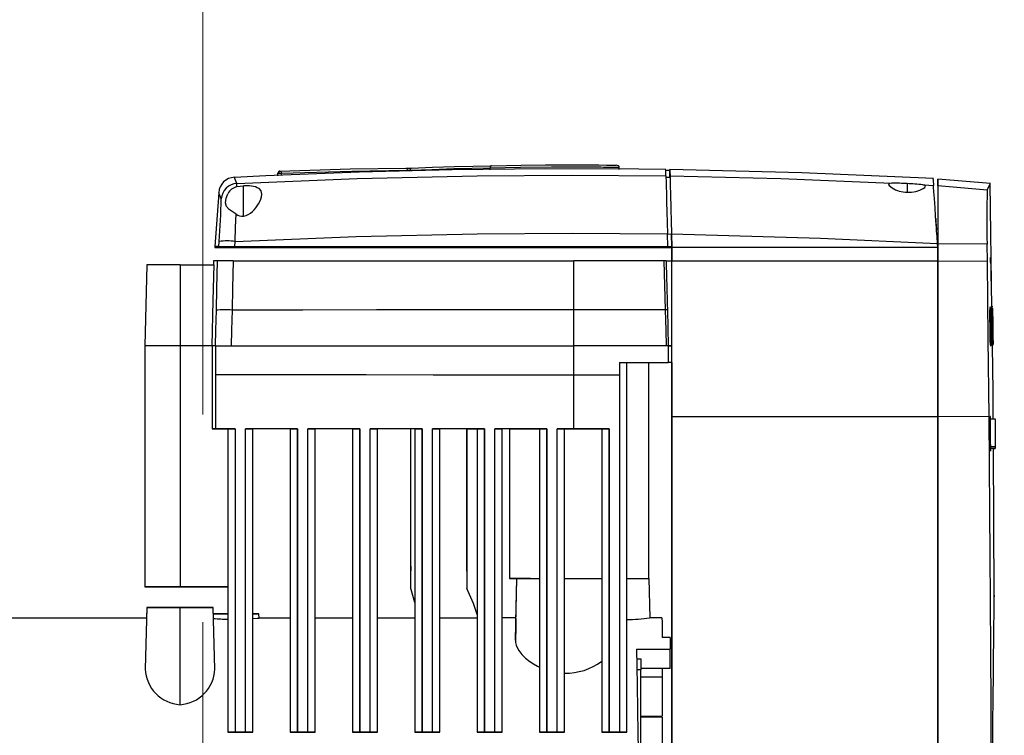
# Model space of a CAD drawing. Header units: millimetres. Extents: x -26820 to -12632, y -5851 to 1958.
# Tile 77 of 95: x -13468 to -13445, y -317 to -300. Entities that reach past the tile are written whole.
import ezdxf

# ---------------------------------------------------------------- set-up
doc = ezdxf.new("R2010")
doc.units = ezdxf.units.MM
doc.linetypes.add('DASH', pattern=[15, 10, -5])
doc.layers.add('A-INW-SC', color=30, linetype='Continuous', lineweight=13)
doc.layers.add('CS_WIDOK', color=30, linetype='Continuous')
doc.styles.add('wymiar', font='romans.shx', dxfattribs={"width": 0.6})
doc.dimstyles.new('Copy of WYM_75', dxfattribs={"dimtxt": 10, "dimasz": 8, "dimexe": 7.5, "dimexo": 7.5, "dimgap": 3, "dimtad": 1, "dimdec": 1, "dimdsep": 46, "dimtxsty": 'wymiar', "dimblk1": 'ARCHTICK', "dimblk2": 'ARCHTICK', "dimsah": 1, "dimcen": 12, "dimdle": 5, "dimclre": 5, "dimclrt": 12, "dimadec": 0, "dimazin": 0, "dimtfac": 1, "dimtdec": 1, "dimtmove": 0, "dimatfit": 3, "dimldrblk": 'ARCHTICK', "dimfxl": 1, "dimarcsym": 0})

# ---------------------------------------------------------------- blocks, each defined once
blk = doc.blocks.new('_ArchTick')
at = {"color": 0, "linetype": 'ByBlock', "const_width": 0.15}
blk.add_lwpolyline([(-0.5, -0.5), (0.5, 0.5)], dxfattribs=at)
blk = doc.blocks.new('*D58')
at = {"layer": 'CS_WIDOK', "color": 0, "lineweight": -2, "transparency": 16777216}
blk.add_line((-13424.756, -428.212), (-13424.756, -244.661), dxfattribs=at)
at = {"layer": 'CS_WIDOK', "color": 7, "lineweight": -2, "transparency": 16777216}
for p, q in [((-13463.81, -248.661), (-13420.756, -248.661)), ((-13463.795, -424.212), (-13420.756, -424.212))]:
    blk.add_line(p, q, dxfattribs=at)
at = {"layer": 'CS_WIDOK', "color": 0, "lineweight": -2, "transparency": 16777216, "xscale": 6, "yscale": 6, "zscale": 6}
for p, rotation in [((-13424.756, -248.661), 90), ((-13424.756, -424.212), 270)]:
    blk.add_blockref('_ArchTick', p, dxfattribs=dict(at, rotation=rotation))
at = {"layer": 'CS_WIDOK', "color": 7, "transparency": 16777216, "insert": (-13432.256, -336.437), "char_height": 11, "attachment_point": 5, "rotation": 90, "style": 'wymiar'}
blk.add_mtext('176', dxfattribs=at)

msp = doc.modelspace()

# ---------------------------------------------------------------- linework, layer by layer
at = {"color": 7, "linetype": 'Continuous', "lineweight": 25}
for p, q in [((-13456.883, -303.771), (-13456.883, -303.722)), ((-13454.892, -303.651), (-13454.47, -303.652)), ((-13453.862, -303.659), (-13453.85, -303.66)), ((-13453.786, -303.711), (-13453.781, -303.713)), ((-13453.779, -303.763), (-13453.779, -303.701)), ((-13452.56, -303.791), (-13452.66, -303.79)), ((-13461.995, -303.903), (-13461.995, -303.851)), ((-13461.995, -303.917), (-13461.995, -303.864)), ((-13461.91, -303.899), (-13461.91, -303.851)), ((-13452.655, -303.947), (-13452.555, -303.949)), ((-13452.557, -303.956), (-13452.558, -303.921)), ((-13444.847, -304.104), (-13446.112, -303.994)), ((-13462.979, -304.18), (-13462.979, -304.1)), ((-13462.821, -304.161), (-13462.979, -304.18)), ((-13462.821, -304.885), (-13462.821, -304.161)), ((-13446.851, -304.103), (-13446.851, -304.311)), ((-13446.544, -304.261), (-13446.463, -304.223)), ((-13446.463, -304.223), (-13446.421, -304.193)), ((-13446.421, -304.193), (-13446.404, -304.163)), ((-13444.92, -304.26), (-13446.111, -304.156)), ((-13444.808, -307.099), (-13444.848, -304.104)), ((-13463.419, -304.321), (-13463.51, -305.614)), ((-13462.381, -304.362), (-13462.38, -304.359)), ((-13446.852, -304.311), (-13446.745, -304.308)), ((-13463.255, -304.568), (-13463.255, -304.562)), ((-13452.612, -305.613), (-13452.62, -305.312)), ((-13452.62, -305.315), (-13452.52, -305.316)), ((-13452.52, -305.314), (-13452.511, -305.638)), ((-13452.512, -305.613), (-13452.52, -305.316)), ((-13463.512, -305.614), (-13463.512, -305.639)), ((-13463.42, -305.638), (-13463.42, -305.613)), ((-13463.418, -305.613), (-13463.41, -305.495)), ((-13463.034, -305.638), (-13463.034, -305.613)), ((-13463.032, -305.613), (-13463.024, -305.495)), ((-13452.513, -305.64), (-13452.613, -305.64)), ((-13452.613, -305.64), (-13452.613, -305.64)), ((-13452.611, -305.638), (-13452.612, -305.613)), ((-13452.612, -305.613), (-13452.511, -305.613)), ((-13452.611, -305.638), (-13452.611, -305.638)), ((-13452.611, -305.638), (-13452.511, -305.638)), ((-13452.513, -305.64), (-13452.513, -305.972)), ((-13452.511, -305.638), (-13452.511, -305.613)), ((-13452.511, -305.638), (-13452.511, -305.638)), ((-13452.511, -305.638), (-13452.511, -305.638)), ((-13452.511, -305.638), (-13452.511, -305.638)), ((-13452.511, -305.97), (-13452.511, -305.638)), ((-13446.185, -305.638), (-13452.511, -305.638)), ((-13446.111, -305.638), (-13446.185, -305.638)), ((-13446.111, -305.638), (-13446.185, -305.638)), ((-13446.111, -305.638), (-13446.117, -305.548)), ((-13446.113, -305.556), (-13446.113, -305.61)), ((-13446.111, -305.554), (-13446.111, -305.638)), ((-13444.925, -305.561), (-13446.111, -305.554)), ((-13446.111, -305.97), (-13446.111, -305.638)), ((-13446.111, -305.638), (-13446.111, -305.97)), ((-13444.919, -305.977), (-13444.925, -305.561)), ((-13444.83, -305.839), (-13444.847, -305.839)), ((-13465.149, -306.059), (-13465.2, -308.009)), ((-13465.148, -306.059), (-13465.199, -308.009)), ((-13464.349, -306.058), (-13464.349, -308.008)), ((-13464.349, -306.058), (-13463.529, -306.059)), ((-13463.546, -305.959), (-13463.548, -306.059)), ((-13452.702, -305.958), (-13452.671, -307.145)), ((-13446.111, -305.97), (-13452.511, -305.97)), ((-13444.919, -305.977), (-13446.111, -305.97)), ((-13444.836, -306.244), (-13444.834, -306.451)), ((-13444.847, -307.078), (-13444.861, -307.078)), ((-13444.856, -307.177), (-13444.853, -307.103)), ((-13444.853, -307.103), (-13444.85, -307.082)), ((-13444.85, -307.082), (-13444.847, -307.082)), ((-13444.847, -307.095), (-13444.833, -307.095)), ((-13444.845, -307.081), (-13444.839, -307.104)), ((-13444.839, -307.104), (-13444.837, -307.118)), ((-13444.833, -307.095), (-13444.823, -307.975)), ((-13444.796, -307.069), (-13444.822, -307.069)), ((-13444.815, -307.097), (-13444.808, -307.61)), ((-13444.81, -307.098), (-13444.804, -307.584)), ((-13444.789, -307.073), (-13444.809, -307.073)), ((-13444.807, -307.098), (-13444.801, -307.595)), ((-13444.803, -307.098), (-13444.797, -307.609)), ((-13444.801, -307.099), (-13444.794, -307.669)), ((-13444.79, -307.549), (-13444.799, -307.099)), ((-13444.798, -307.078), (-13444.797, -307.075)), ((-13444.795, -307.099), (-13444.79, -307.549)), ((-13444.793, -307.099), (-13444.783, -307.979)), ((-13444.791, -307.099), (-13444.791, -307.125)), ((-13454.873, -308.008), (-13454.873, -307.145)), ((-13452.621, -307.145), (-13452.598, -308.008)), ((-13444.85, -307.327), (-13444.836, -307.327)), ((-13444.845, -307.292), (-13444.848, -307.332)), ((-13444.843, -307.29), (-13444.845, -307.292)), ((-13444.836, -307.327), (-13444.842, -307.289)), ((-13444.817, -307.975), (-13444.825, -307.277)), ((-13444.823, -307.277), (-13444.821, -307.294)), ((-13444.82, -307.323), (-13444.82, -307.355)), ((-13444.787, -307.398), (-13444.791, -307.136)), ((-13444.789, -307.299), (-13444.789, -307.312)), ((-13444.855, -307.527), (-13444.857, -307.368)), ((-13444.852, -307.54), (-13444.839, -307.54)), ((-13444.839, -307.54), (-13444.836, -307.785)), ((-13444.832, -307.54), (-13444.828, -307.949)), ((-13444.819, -307.547), (-13444.82, -307.548)), ((-13444.818, -307.526), (-13444.819, -307.547)), ((-13444.813, -307.581), (-13444.814, -307.596)), ((-13444.813, -307.543), (-13444.813, -307.581)), ((-13444.804, -307.584), (-13444.803, -307.691)), ((-13444.8, -307.674), (-13444.801, -307.595)), ((-13444.794, -307.533), (-13444.793, -307.669)), ((-13444.784, -307.666), (-13444.786, -307.544)), ((-13444.848, -307.89), (-13444.85, -307.832)), ((-13444.84, -307.79), (-13444.839, -307.788)), ((-13444.814, -307.61), (-13444.808, -307.61)), ((-13444.808, -307.61), (-13444.806, -307.763)), ((-13444.796, -307.729), (-13444.797, -307.609)), ((-13444.792, -307.712), (-13444.789, -307.979)), ((-13444.781, -307.942), (-13444.784, -307.69)), ((-13444.784, -307.723), (-13444.783, -307.761)), ((-13444.783, -307.761), (-13444.783, -307.779)), ((-13444.783, -307.779), (-13444.781, -307.979)), ((-13465.2, -308.009), (-13465.2, -313.809)), ((-13465.2, -308.009), (-13465.199, -308.009)), ((-13465.199, -308.009), (-13465.199, -313.809)), ((-13464.349, -308.008), (-13464.349, -313.808)), ((-13463.58, -308.008), (-13464.349, -308.008)), ((-13463.58, -308.009), (-13463.58, -310.009)), ((-13463.506, -308.008), (-13463.499, -308.008)), ((-13463.499, -308.008), (-13463.499, -308.71)), ((-13463.499, -308.008), (-13463.118, -308.008)), ((-13454.874, -308.711), (-13454.873, -308.008)), ((-13452.598, -308.008), (-13452.648, -308.008)), ((-13452.599, -308.008), (-13452.511, -308.008)), ((-13452.598, -308.008), (-13452.598, -308.408)), ((-13444.85, -308), (-13444.827, -308)), ((-13444.843, -307.974), (-13444.848, -307.89)), ((-13444.837, -307.998), (-13444.843, -307.974)), ((-13444.82, -307.978), (-13444.806, -307.978)), ((-13444.811, -307.999), (-13444.795, -307.999)), ((-13444.809, -308.011), (-13444.793, -308.011)), ((-13444.799, -307.997), (-13444.798, -307.999)), ((-13444.799, -308.006), (-13444.785, -308.006)), ((-13444.798, -307.999), (-13444.797, -307.999)), ((-13444.797, -307.995), (-13444.795, -307.933)), ((-13444.797, -307.999), (-13444.797, -307.995)), ((-13444.795, -307.979), (-13444.783, -307.979)), ((-13444.794, -307.979), (-13444.793, -307.979)), ((-13444.794, -307.979), (-13444.794, -307.979)), ((-13444.791, -307.913), (-13444.791, -307.979)), ((-13444.781, -307.942), (-13444.781, -307.97)), ((-13444.781, -307.975), (-13444.781, -307.979)), ((-13444.781, -307.977), (-13444.781, -307.977)), ((-13444.781, -307.979), (-13444.781, -307.979)), ((-13453.772, -308.408), (-13453.772, -308.711)), ((-13453.772, -308.408), (-13452.598, -308.408)), ((-13453.599, -317.309), (-13453.599, -308.408)), ((-13453.074, -308.409), (-13453.075, -313.609)), ((-13453.074, -308.41), (-13452.6, -308.41)), ((-13452.513, -308.41), (-13452.6, -308.41)), ((-13452.6, -308.41), (-13452.6, -308.41)), ((-13452.511, -308.408), (-13452.599, -308.408)), ((-13452.599, -308.408), (-13452.598, -308.408)), ((-13452.513, -308.41), (-13452.511, -308.408)), ((-13463.499, -308.71), (-13463.5, -310.008)), ((-13453.772, -308.711), (-13454.874, -308.711)), ((-13446.111, -309.716), (-13452.511, -309.716)), ((-13444.876, -309.708), (-13446.111, -309.716)), ((-13446.111, -309.716), (-13446.111, -311.584)), ((-13444.726, -309.775), (-13444.85, -309.775)), ((-13463.58, -310.009), (-13463.199, -310.009)), ((-13463.199, -310.008), (-13463.199, -317.308)), ((-13463.025, -310.008), (-13463.025, -317.308)), ((-13463.025, -310.008), (-13463.025, -310.008)), ((-13463.025, -310.008), (-13463.025, -310.009)), ((-13462.599, -317.308), (-13462.599, -310.008)), ((-13461.7, -310.009), (-13461.7, -314.56)), ((-13461.699, -310.008), (-13461.699, -317.308)), ((-13461.525, -317.308), (-13461.525, -310.008)), ((-13461.525, -310.008), (-13461.525, -310.008)), ((-13461.525, -310.008), (-13461.525, -310.009)), ((-13461.099, -317.308), (-13461.099, -310.008)), ((-13460.2, -310.009), (-13460.2, -314.56)), ((-13460.199, -310.008), (-13460.199, -317.308)), ((-13460.025, -317.308), (-13460.025, -310.008)), ((-13460.025, -310.008), (-13460.025, -310.008)), ((-13460.025, -310.008), (-13460.025, -310.009)), ((-13459.599, -317.308), (-13459.599, -310.008)), ((-13458.699, -310.009), (-13458.797, -310.009)), ((-13458.797, -310.009), (-13458.797, -310.009)), ((-13458.797, -313.846), (-13458.797, -310.009)), ((-13458.797, -313.427), (-13458.797, -310.009)), ((-13458.699, -310.008), (-13458.699, -317.308)), ((-13458.525, -317.308), (-13458.525, -310.008)), ((-13458.525, -310.008), (-13458.525, -310.008)), ((-13458.525, -310.008), (-13458.525, -310.009)), ((-13458.099, -317.308), (-13458.099, -310.008)), ((-13457.447, -310.009), (-13457.199, -310.009)), ((-13457.447, -310.009), (-13457.447, -310.009)), ((-13457.447, -310.009), (-13457.447, -313.85)), ((-13457.447, -313.429), (-13457.447, -310.009)), ((-13457.199, -310.008), (-13457.199, -317.308)), ((-13457.025, -317.308), (-13457.025, -310.008)), ((-13457.025, -310.008), (-13457.025, -310.008)), ((-13457.025, -310.008), (-13457.025, -310.009)), ((-13456.417, -310.01), (-13456.6, -310.01)), ((-13456.599, -317.308), (-13456.599, -310.008)), ((-13456.417, -310.009), (-13456.417, -310.009)), ((-13456.417, -310.009), (-13456.417, -313.609)), ((-13456.417, -310.009), (-13456.417, -313.609)), ((-13455.699, -310.009), (-13455.699, -317.309)), ((-13455.525, -317.308), (-13455.525, -310.008)), ((-13455.525, -310.008), (-13455.525, -310.008)), ((-13455.525, -310.009), (-13455.525, -310.009)), ((-13454.874, -310.008), (-13455.272, -310.008)), ((-13455.099, -317.309), (-13455.099, -310.009)), ((-13454.025, -310.008), (-13454.874, -310.008)), ((-13454.199, -310.009), (-13454.199, -317.309)), ((-13454.025, -310.009), (-13454.026, -310.009)), ((-13454.025, -310.009), (-13454.025, -310.008)), ((-13454.025, -317.309), (-13454.025, -310.009)), ((-13444.846, -310.432), (-13444.726, -310.432)), ((-13444.844, -310.475), (-13444.726, -310.475)), ((-13444.839, -310.541), (-13444.837, -310.493)), ((-13444.837, -310.493), (-13444.837, -310.475)), ((-13444.754, -314.016), (-13444.774, -310.477)), ((-13444.774, -310.477), (-13444.728, -310.477)), ((-13444.728, -310.477), (-13444.728, -310.475)), ((-13456.417, -313.609), (-13456.417, -313.609)), ((-13456.279, -315.095), (-13456.241, -313.609)), ((-13456.268, -314.654), (-13456.241, -313.609)), ((-13456.241, -313.609), (-13456.241, -313.609)), ((-13455.917, -313.609), (-13455.917, -313.609)), ((-13455.917, -313.609), (-13455.917, -313.609)), ((-13453.066, -313.609), (-13453.041, -314.559)), ((-13464.35, -313.809), (-13463.199, -313.809)), ((-13463.199, -313.809), (-13464.35, -313.809)), ((-13464.35, -313.809), (-13464.35, -313.809)), ((-13463.199, -313.809), (-13464.349, -313.808)), ((-13464.349, -313.809), (-13463.199, -313.809)), ((-13463.2, -313.809), (-13463.2, -314.46)), ((-13458.7, -314.187), (-13458.797, -313.846)), ((-13458.7, -314.187), (-13458.7, -314.56)), ((-13444.756, -314.257), (-13444.754, -314.068)), ((-13444.754, -314.015), (-13444.754, -314.016)), ((-13444.754, -314.016), (-13444.754, -314.016)), ((-13444.754, -314.026), (-13444.754, -314.016)), ((-13444.754, -314.021), (-13444.754, -314.054)), ((-13444.754, -314.068), (-13444.754, -314.026)), ((-13465.149, -314.31), (-13465.188, -315.789)), ((-13465.15, -314.31), (-13465.156, -314.56)), ((-13464.35, -314.31), (-13464.35, -314.31)), ((-13464.349, -316.647), (-13464.349, -314.31)), ((-13463.55, -314.31), (-13463.55, -314.31)), ((-13463.51, -315.789), (-13463.549, -314.31)), ((-13462.447, -314.56), (-13462.45, -314.46)), ((-13465.156, -314.56), (-13468.56, -314.56)), ((-13461.699, -314.56), (-13462.447, -314.56)), ((-13460.199, -314.56), (-13461.099, -314.56)), ((-13458.699, -314.56), (-13459.599, -314.56)), ((-13457.199, -314.56), (-13458.099, -314.56)), ((-13457.2, -314.476), (-13457.2, -314.56)), ((-13456.266, -314.559), (-13456.599, -314.559)), ((-13452.75, -314.559), (-13453.041, -314.559)), ((-13452.55, -315.031), (-13452.749, -315.031)), ((-13452.549, -315.031), (-13452.749, -315.031)), ((-13452.55, -315.031), (-13452.55, -315.031)), ((-13446.111, -315.091), (-13446.112, -316.696)), ((-13453.367, -315.31), (-13452.549, -315.309)), ((-13452.549, -315.777), (-13452.549, -315.309)), ((-13453.363, -315.542), (-13453.259, -315.542)), ((-13453.259, -315.811), (-13453.358, -315.811)), ((-13452.549, -315.777), (-13453.259, -315.777)), ((-13453.259, -318.709), (-13453.259, -315.811)), ((-13452.749, -315.777), (-13452.749, -315.977)), ((-13453.773, -316.082), (-13453.773, -317.308)), ((-13446.113, -316.478), (-13446.113, -318.054)), ((-13453.259, -316.926), (-13452.749, -316.914)), ((-13453.259, -316.949), (-13452.749, -316.935)), ((-13452.749, -316.935), (-13452.749, -318.113)), ((-13462.773, -317.308), (-13463.025, -317.308)), ((-13463.025, -317.308), (-13463.025, -317.308)), ((-13463.025, -317.308), (-13462.773, -317.308)), ((-13463.025, -317.308), (-13463.025, -317.308)), ((-13462.773, -317.308), (-13462.773, -317.308)), ((-13462.773, -317.308), (-13462.773, -317.308)), ((-13461.273, -317.308), (-13461.525, -317.308)), ((-13461.525, -317.308), (-13461.525, -317.308)), ((-13461.525, -317.308), (-13461.273, -317.308)), ((-13461.525, -317.308), (-13461.525, -317.308)), ((-13461.273, -317.308), (-13461.273, -317.308)), ((-13461.273, -317.308), (-13461.273, -317.308)), ((-13459.773, -317.308), (-13460.025, -317.308)), ((-13460.025, -317.308), (-13460.025, -317.308)), ((-13460.025, -317.308), (-13459.773, -317.308)), ((-13460.025, -317.308), (-13460.025, -317.308)), ((-13459.773, -317.308), (-13459.773, -317.308)), ((-13459.773, -317.308), (-13459.773, -317.308)), ((-13458.273, -317.308), (-13458.525, -317.308)), ((-13458.525, -317.308), (-13458.525, -317.308)), ((-13458.525, -317.309), (-13458.273, -317.309)), ((-13458.525, -317.309), (-13458.525, -317.308)), ((-13458.273, -317.308), (-13458.273, -317.309)), ((-13458.273, -317.308), (-13458.273, -317.308)), ((-13457.025, -317.308), (-13457.025, -317.308)), ((-13457.025, -317.309), (-13457.025, -317.309)), ((-13457.025, -317.309), (-13456.773, -317.309)), ((-13456.773, -317.309), (-13456.773, -317.309)), ((-13456.773, -317.308), (-13456.773, -317.308)), ((-13455.525, -317.308), (-13455.525, -317.308)), ((-13455.525, -317.309), (-13455.273, -317.309)), ((-13455.525, -317.309), (-13455.525, -317.309)), ((-13455.273, -317.308), (-13455.273, -317.309)), ((-13455.273, -317.309), (-13455.273, -317.309)), ((-13454.025, -317.309), (-13454.025, -317.308)), ((-13454.025, -317.309), (-13453.773, -317.309)), ((-13454.025, -317.309), (-13454.025, -317.309)), ((-13453.773, -317.308), (-13453.773, -317.309)), ((-13453.773, -317.309), (-13453.773, -317.309))]:
    msp.add_line(p, q, dxfattribs=at)
at = {"color": 7, "linetype": 'Continuous', "lineweight": 25, "flags": 128}
for points in [[(-13452.661, -303.763), (-13453.307, -303.752), (-13455.552, -303.745), (-13457.797, -303.769), (-13460.041, -303.825), (-13462.282, -303.913), (-13463.038, -303.953)], [(-13461.967, -303.851), (-13461.965, -303.831), (-13461.959, -303.813), (-13461.953, -303.804), (-13461.946, -303.801)], [(-13461.947, -303.801), (-13460.251, -303.751), (-13458.919, -303.733)], [(-13461.947, -303.801), (-13461.946, -303.801), (-13461.946, -303.801)], [(-13461.91, -303.851), (-13460.214, -303.801), (-13458.882, -303.783)], [(-13458.919, -303.733), (-13458.903, -303.737), (-13458.891, -303.751), (-13458.884, -303.766), (-13458.882, -303.783)], [(-13458.812, -303.78), (-13458.293, -303.76), (-13457.757, -303.743), (-13456.883, -303.722)], [(-13458.778, -303.73), (-13458.272, -303.71), (-13457.74, -303.693), (-13456.857, -303.672)], [(-13456.857, -303.672), (-13456.869, -303.676), (-13456.878, -303.69), (-13456.882, -303.705), (-13456.883, -303.722)], [(-13456.883, -303.722), (-13456.155, -303.71), (-13455.411, -303.703)], [(-13456.857, -303.672), (-13456.141, -303.66), (-13455.557, -303.654)], [(-13455.557, -303.654), (-13455.188, -303.652), (-13454.892, -303.651)], [(-13455.411, -303.703), (-13455.246, -303.702), (-13455.081, -303.701)], [(-13455.081, -303.701), (-13454.904, -303.701), (-13454.727, -303.701)], [(-13454.727, -303.701), (-13454.572, -303.702), (-13454.417, -303.702)], [(-13454.47, -303.652), (-13454.269, -303.653), (-13454.088, -303.655)], [(-13454.417, -303.702), (-13454.361, -303.702), (-13454.306, -303.703)], [(-13454.306, -303.703), (-13454.263, -303.703), (-13454.219, -303.703)], [(-13454.219, -303.703), (-13454.156, -303.704), (-13454.094, -303.704)], [(-13454.094, -303.704), (-13454.047, -303.705), (-13454.001, -303.705)], [(-13454.088, -303.655), (-13453.948, -303.657), (-13453.862, -303.659)], [(-13454.001, -303.705), (-13453.957, -303.706), (-13453.915, -303.707)], [(-13453.915, -303.707), (-13453.885, -303.707), (-13453.858, -303.708)], [(-13453.858, -303.708), (-13453.844, -303.708), (-13453.831, -303.709)], [(-13453.78, -303.712), (-13453.784, -303.692), (-13453.797, -303.675), (-13453.85, -303.661)], [(-13453.831, -303.709), (-13453.803, -303.71), (-13453.786, -303.711)], [(-13452.656, -303.917), (-13452.66, -303.79), (-13452.661, -303.769)], [(-13446.217, -303.982), (-13449.388, -303.84), (-13452.563, -303.761)], [(-13452.558, -303.921), (-13452.561, -303.801), (-13452.561, -303.761)], [(-13452.561, -303.762), (-13452.56, -303.801), (-13452.556, -303.919)], [(-13462.979, -304.1), (-13463.028, -303.978), (-13463.037, -303.957)], [(-13462.979, -304.1), (-13460.09, -303.983), (-13457.2, -303.917), (-13454.928, -303.901), (-13452.656, -303.917)], [(-13461.995, -303.851), (-13461.993, -303.851), (-13461.985, -303.851), (-13461.977, -303.851), (-13461.967, -303.851)], [(-13461.995, -303.864), (-13461.995, -303.855), (-13461.995, -303.851)], [(-13461.967, -303.851), (-13461.951, -303.851), (-13461.933, -303.851), (-13461.92, -303.851), (-13461.91, -303.851)], [(-13452.656, -303.917), (-13452.655, -303.953), (-13452.653, -304.037), (-13452.65, -304.167), (-13452.645, -304.339), (-13452.64, -304.546), (-13452.633, -304.783), (-13452.627, -305.041), (-13452.62, -305.312)], [(-13452.556, -303.919), (-13452.555, -303.953), (-13452.553, -304.038), (-13452.55, -304.162), (-13452.545, -304.34), (-13452.542, -304.456), (-13452.538, -304.603), (-13452.533, -304.785), (-13452.529, -304.939), (-13452.525, -305.1), (-13452.522, -305.206), (-13452.52, -305.314)], [(-13452.556, -303.919), (-13449.887, -303.983), (-13447.219, -304.092)], [(-13446.228, -303.982), (-13446.225, -304.022), (-13446.216, -304.145)], [(-13446.111, -304.156), (-13446.112, -304.025), (-13446.112, -303.996), (-13446.113, -304.045), (-13446.113, -304.158)], [(-13462.38, -304.359), (-13462.396, -304.279), (-13462.446, -304.221)], [(-13447.219, -304.092), (-13447.28, -304.099), (-13447.3, -304.121)], [(-13447.3, -304.121), (-13447.298, -304.128), (-13447.286, -304.148), (-13447.213, -304.206)], [(-13446.745, -304.308), (-13446.637, -304.29), (-13446.544, -304.261)], [(-13446.475, -304.13), (-13446.33, -304.138), (-13446.216, -304.145)], [(-13446.404, -304.163), (-13446.421, -304.142), (-13446.475, -304.13)], [(-13446.178, -304.687), (-13446.193, -304.46), (-13446.205, -304.299), (-13446.213, -304.188), (-13446.216, -304.145)], [(-13446.113, -304.158), (-13446.113, -304.223), (-13446.113, -304.399), (-13446.113, -304.681), (-13446.113, -304.957), (-13446.113, -305.256), (-13446.113, -305.556)], [(-13446.111, -304.156), (-13446.111, -304.221), (-13446.111, -304.397), (-13446.111, -304.679), (-13446.111, -304.955), (-13446.111, -305.254), (-13446.111, -305.554)], [(-13444.92, -304.26), (-13444.866, -304.143), (-13444.848, -304.105)], [(-13463.357, -304.471), (-13463.407, -304.35), (-13463.416, -304.329)], [(-13463.255, -304.562), (-13463.242, -304.457), (-13463.198, -304.348)], [(-13463.169, -304.724), (-13463.232, -304.651), (-13463.255, -304.568)], [(-13463, -304.836), (-13463.092, -304.778), (-13463.169, -304.724)], [(-13446.117, -305.548), (-13446.122, -305.489), (-13446.126, -305.43), (-13446.13, -305.372), (-13446.134, -305.315), (-13446.139, -305.239), (-13446.144, -305.164), (-13446.149, -305.09), (-13446.164, -304.879), (-13446.178, -304.687)], [(-13463.024, -305.495), (-13463.011, -305.154), (-13463, -304.836)], [(-13446.161, -304.941), (-13446.159, -304.969), (-13446.155, -305.028), (-13446.149, -305.11), (-13446.142, -305.205)], [(-13463.024, -305.495), (-13460.113, -305.377), (-13457.199, -305.311), (-13454.909, -305.296), (-13452.62, -305.312)], [(-13452.52, -305.314), (-13448.933, -305.413), (-13446.117, -305.548)], [(-13463.42, -305.638), (-13463.46, -305.638), (-13463.488, -305.638), (-13463.506, -305.639), (-13463.512, -305.639), (-13463.506, -305.639), (-13463.489, -305.639), (-13463.461, -305.64), (-13463.422, -305.64)], [(-13463.036, -305.64), (-13463.111, -305.64), (-13463.183, -305.64), (-13463.249, -305.64), (-13463.307, -305.64), (-13463.355, -305.64), (-13463.391, -305.64), (-13463.413, -305.64), (-13463.422, -305.64)], [(-13463.42, -305.613), (-13463.411, -305.613), (-13463.389, -305.613), (-13463.353, -305.613), (-13463.305, -305.613), (-13463.247, -305.613), (-13463.181, -305.613), (-13463.109, -305.613), (-13463.034, -305.613)], [(-13463.42, -305.638), (-13463.411, -305.638), (-13463.389, -305.638), (-13463.353, -305.638), (-13463.305, -305.638), (-13463.247, -305.638), (-13463.181, -305.638), (-13463.109, -305.638), (-13463.034, -305.638)], [(-13463.036, -305.64), (-13461.734, -305.64), (-13460.431, -305.64), (-13459.128, -305.64), (-13457.825, -305.64), (-13456.522, -305.64), (-13455.219, -305.64), (-13453.916, -305.64), (-13452.613, -305.64)], [(-13463.034, -305.613), (-13461.732, -305.613), (-13460.429, -305.613), (-13459.126, -305.613), (-13457.824, -305.613), (-13456.521, -305.613), (-13455.218, -305.613), (-13453.915, -305.613), (-13452.612, -305.613)], [(-13452.611, -305.638), (-13453.914, -305.638), (-13455.217, -305.638), (-13456.52, -305.638), (-13457.823, -305.638), (-13459.126, -305.638), (-13460.429, -305.638), (-13461.732, -305.638), (-13463.034, -305.638)], [(-13464.349, -306.058), (-13464.58, -306.058), (-13464.791, -306.058), (-13464.965, -306.059), (-13465.101, -306.059), (-13465.148, -306.059)], [(-13463.58, -308.009), (-13463.552, -306.917), (-13463.529, -306.059)], [(-13463.454, -305.958), (-13463.471, -306.625), (-13463.484, -307.149)], [(-13463.068, -305.958), (-13463.216, -305.958), (-13463.339, -305.958), (-13463.42, -305.958), (-13463.454, -305.958)], [(-13463.068, -305.958), (-13463.084, -306.623), (-13463.097, -307.147)], [(-13463.068, -305.958), (-13458.971, -305.958), (-13454.873, -305.958)], [(-13454.873, -307.145), (-13454.873, -306.48), (-13454.873, -305.958)], [(-13452.702, -305.958), (-13453.918, -305.958), (-13454.873, -305.958)], [(-13452.652, -305.958), (-13452.653, -305.958), (-13452.656, -305.958), (-13452.667, -305.958), (-13452.683, -305.958), (-13452.702, -305.958)], [(-13452.652, -305.958), (-13452.648, -306.107), (-13452.644, -306.255), (-13452.64, -306.403), (-13452.637, -306.551), (-13452.633, -306.7), (-13452.629, -306.848), (-13452.625, -306.996), (-13452.621, -307.145)], [(-13452.652, -305.958), (-13452.642, -305.958), (-13452.613, -305.958), (-13452.568, -305.958), (-13452.511, -305.958)], [(-13452.511, -309.716), (-13452.511, -309.248), (-13452.511, -308.78), (-13452.511, -308.311), (-13452.511, -307.843), (-13452.511, -307.374), (-13452.511, -306.906), (-13452.511, -306.437), (-13452.511, -305.97)], [(-13446.111, -309.716), (-13446.111, -309.248), (-13446.111, -308.78), (-13446.111, -308.312), (-13446.111, -307.843), (-13446.111, -307.374), (-13446.111, -306.906), (-13446.111, -306.438), (-13446.111, -305.97)], [(-13446.111, -305.97), (-13446.111, -307.018), (-13446.111, -308.068), (-13446.111, -309.716)], [(-13444.876, -309.708), (-13444.876, -309.708), (-13444.876, -309.708), (-13444.876, -309.708), (-13444.876, -309.708), (-13444.876, -309.707), (-13444.876, -309.705), (-13444.896, -307.843), (-13444.919, -305.977)], [(-13444.839, -306.029), (-13444.837, -306.136), (-13444.836, -306.244)], [(-13444.836, -307.327), (-13444.837, -307.21), (-13444.837, -307.118)], [(-13444.823, -307.095), (-13444.821, -307.101), (-13444.819, -307.129)], [(-13444.794, -307.099), (-13444.788, -307.592), (-13444.784, -307.979)], [(-13444.791, -307.099), (-13444.791, -307.109), (-13444.791, -307.136)], [(-13463.484, -307.149), (-13463.497, -307.63), (-13463.506, -308.008)], [(-13463.097, -307.147), (-13463.108, -307.629), (-13463.118, -308.008)], [(-13454.873, -307.145), (-13457.3, -307.145), (-13459.625, -307.145), (-13461.394, -307.146), (-13463.097, -307.147)], [(-13452.671, -307.145), (-13453.898, -307.145), (-13454.873, -307.145)], [(-13452.671, -307.145), (-13452.658, -307.628), (-13452.648, -308.008)], [(-13444.857, -307.368), (-13444.857, -307.307), (-13444.856, -307.255), (-13444.856, -307.177)], [(-13444.848, -307.332), (-13444.848, -307.356), (-13444.848, -307.388)], [(-13444.825, -307.277), (-13444.824, -307.277), (-13444.823, -307.277)], [(-13444.821, -307.294), (-13444.821, -307.306), (-13444.82, -307.323)], [(-13444.82, -307.355), (-13444.819, -307.405), (-13444.818, -307.457)], [(-13444.819, -307.129), (-13444.818, -307.152), (-13444.817, -307.186)], [(-13444.817, -307.186), (-13444.816, -307.239), (-13444.815, -307.305)], [(-13444.815, -307.305), (-13444.814, -307.379), (-13444.813, -307.451)], [(-13444.789, -307.299), (-13444.786, -307.568), (-13444.784, -307.779)], [(-13444.789, -307.299), (-13444.789, -307.299), (-13444.789, -307.299)], [(-13444.853, -307.727), (-13444.854, -307.629), (-13444.855, -307.527)], [(-13444.848, -307.388), (-13444.848, -307.45), (-13444.847, -307.521)], [(-13444.847, -307.521), (-13444.846, -307.593), (-13444.845, -307.662)], [(-13444.832, -307.54), (-13444.836, -307.54), (-13444.839, -307.54)], [(-13444.82, -307.548), (-13444.816, -307.787), (-13444.812, -307.974)], [(-13444.814, -307.596), (-13444.81, -307.81), (-13444.806, -307.978)], [(-13444.813, -307.451), (-13444.813, -307.501), (-13444.813, -307.543)], [(-13444.785, -307.979), (-13444.79, -307.729), (-13444.794, -307.533)], [(-13444.787, -307.399), (-13444.787, -307.454), (-13444.786, -307.514)], [(-13444.786, -307.514), (-13444.785, -307.573), (-13444.785, -307.631)], [(-13444.85, -307.832), (-13444.851, -307.783), (-13444.853, -307.727)], [(-13444.806, -307.763), (-13444.805, -307.828), (-13444.804, -307.879)], [(-13444.803, -307.691), (-13444.802, -307.734), (-13444.802, -307.768)], [(-13444.802, -307.768), (-13444.801, -307.788), (-13444.801, -307.8)], [(-13444.801, -307.8), (-13444.8, -307.806), (-13444.799, -307.797)], [(-13444.799, -307.745), (-13444.8, -307.711), (-13444.8, -307.674)], [(-13444.799, -307.797), (-13444.799, -307.778), (-13444.799, -307.745)], [(-13444.795, -307.832), (-13444.795, -307.785), (-13444.796, -307.729)], [(-13444.795, -307.933), (-13444.795, -307.892), (-13444.795, -307.832)], [(-13444.785, -307.631), (-13444.784, -307.683), (-13444.784, -307.723)], [(-13444.783, -307.779), (-13444.784, -307.779), (-13444.784, -307.779)], [(-13464.349, -308.008), (-13464.674, -308.008), (-13464.95, -308.008), (-13465.134, -308.009), (-13465.199, -308.009)], [(-13463.118, -308.008), (-13461.678, -308.008), (-13460.178, -308.008), (-13458.653, -308.008), (-13456.792, -308.008), (-13454.873, -308.008)], [(-13452.648, -308.008), (-13453.888, -308.008), (-13454.873, -308.008)], [(-13452.511, -308.008), (-13452.548, -308.008), (-13452.575, -308.008), (-13452.593, -308.008), (-13452.598, -308.008)], [(-13444.828, -307.949), (-13444.832, -307.988), (-13444.836, -308)], [(-13444.823, -307.975), (-13444.82, -307.975), (-13444.817, -307.975)], [(-13444.806, -307.978), (-13444.809, -307.975), (-13444.812, -307.974)], [(-13444.778, -309.777), (-13444.781, -309.106), (-13444.796, -308.006)], [(-13444.789, -307.979), (-13444.79, -307.979), (-13444.791, -307.979)], [(-13444.787, -308.003), (-13444.786, -308.001), (-13444.785, -307.979)], [(-13444.784, -307.979), (-13444.785, -307.979), (-13444.785, -307.979)], [(-13444.781, -307.979), (-13444.782, -307.979), (-13444.783, -307.979)], [(-13444.781, -307.979), (-13444.781, -307.979), (-13444.781, -307.979)], [(-13453.772, -308.409), (-13453.701, -308.409), (-13453.646, -308.409), (-13453.611, -308.409), (-13453.599, -308.409)], [(-13453.599, -308.409), (-13453.472, -308.409), (-13453.264, -308.409), (-13453.124, -308.409), (-13453.074, -308.409)], [(-13452.513, -308.41), (-13452.513, -308.782), (-13452.513, -309.25), (-13452.513, -309.718)], [(-13454.874, -308.711), (-13456.587, -308.711), (-13458.258, -308.711), (-13459.872, -308.71), (-13461.115, -308.71), (-13462.336, -308.71), (-13463.499, -308.71)], [(-13454.874, -310.008), (-13454.874, -309.567), (-13454.874, -309.282), (-13454.874, -308.996), (-13454.874, -308.711)], [(-13453.772, -308.711), (-13453.772, -310.227), (-13453.772, -311.807)], [(-13452.513, -309.718), (-13452.513, -311.245), (-13452.513, -312.835), (-13452.513, -314.485)], [(-13452.511, -312.616), (-13452.511, -311.645), (-13452.511, -310.679), (-13452.511, -309.716)], [(-13446.113, -309.718), (-13446.113, -310.977), (-13446.113, -312.28), (-13446.113, -313.627)], [(-13446.111, -313.126), (-13446.111, -311.984), (-13446.111, -310.848), (-13446.111, -309.716)], [(-13444.841, -314.121), (-13444.848, -313.066), (-13444.856, -311.979), (-13444.865, -310.86), (-13444.876, -309.708)], [(-13444.847, -309.709), (-13444.848, -309.712), (-13444.849, -309.758)], [(-13444.842, -309.768), (-13444.844, -309.723), (-13444.846, -309.707)], [(-13444.726, -310.432), (-13444.726, -310.345), (-13444.726, -310.224), (-13444.726, -310.088), (-13444.726, -309.957), (-13444.726, -309.853), (-13444.726, -309.789), (-13444.726, -309.78)], [(-13463.025, -310.008), (-13463.291, -310.008), (-13463.5, -310.008)], [(-13463.199, -310.008), (-13463.199, -310.008), (-13463.187, -310.008), (-13463.152, -310.008), (-13463.096, -310.008), (-13463.025, -310.008)], [(-13463.025, -310.008), (-13463.025, -311.026), (-13463.025, -312.078), (-13463.025, -313.165)], [(-13462.773, -310.008), (-13462.701, -310.008), (-13462.646, -310.008), (-13462.611, -310.008), (-13462.599, -310.008)], [(-13461.525, -310.008), (-13462.228, -310.008), (-13462.772, -310.008)], [(-13462.772, -314.202), (-13462.772, -312.752), (-13462.772, -311.355), (-13462.772, -310.008)], [(-13461.7, -310.01), (-13462.225, -310.01), (-13462.6, -310.01)], [(-13461.699, -310.008), (-13461.699, -310.008), (-13461.687, -310.008), (-13461.652, -310.008), (-13461.596, -310.008), (-13461.525, -310.008)], [(-13461.525, -310.008), (-13461.525, -311.027), (-13461.525, -312.078), (-13461.525, -313.165)], [(-13461.273, -310.008), (-13461.201, -310.008), (-13461.146, -310.008), (-13461.111, -310.008), (-13461.099, -310.008)], [(-13460.025, -310.008), (-13460.723, -310.008), (-13461.272, -310.008)], [(-13461.272, -314.203), (-13461.272, -312.753), (-13461.272, -311.355), (-13461.272, -310.008)], [(-13460.2, -310.01), (-13460.725, -310.01), (-13461.1, -310.01)], [(-13460.199, -310.008), (-13460.199, -310.008), (-13460.187, -310.008), (-13460.152, -310.008), (-13460.096, -310.008), (-13460.025, -310.008)], [(-13460.025, -310.008), (-13460.025, -311.027), (-13460.025, -312.079), (-13460.025, -313.166)], [(-13459.773, -310.008), (-13459.701, -310.008), (-13459.646, -310.008), (-13459.611, -310.008), (-13459.599, -310.008)], [(-13458.525, -310.008), (-13459.225, -310.008), (-13459.772, -310.008)], [(-13459.772, -314.203), (-13459.772, -312.754), (-13459.772, -311.356), (-13459.772, -310.008)], [(-13458.797, -310.01), (-13459.225, -310.01), (-13459.6, -310.01)], [(-13458.699, -310.008), (-13458.699, -310.008), (-13458.687, -310.008), (-13458.652, -310.008), (-13458.596, -310.008), (-13458.525, -310.008)], [(-13458.525, -310.008), (-13458.525, -311.027), (-13458.525, -312.079), (-13458.525, -313.166)], [(-13458.273, -310.008), (-13458.201, -310.008), (-13458.146, -310.008), (-13458.111, -310.008), (-13458.099, -310.008)], [(-13457.025, -310.008), (-13457.725, -310.008), (-13458.272, -310.008)], [(-13458.272, -314.204), (-13458.272, -312.754), (-13458.272, -311.356), (-13458.272, -310.008)], [(-13457.447, -310.01), (-13457.725, -310.01), (-13458.1, -310.01)], [(-13457.199, -310.008), (-13457.199, -310.008), (-13457.187, -310.008), (-13457.152, -310.008), (-13457.096, -310.008), (-13457.025, -310.008)], [(-13457.025, -310.008), (-13457.025, -311.028), (-13457.025, -312.08), (-13457.025, -313.167)], [(-13456.773, -310.008), (-13456.701, -310.008), (-13456.646, -310.008), (-13456.611, -310.008), (-13456.599, -310.008)], [(-13455.525, -310.008), (-13456.225, -310.008), (-13456.772, -310.008)], [(-13456.772, -314.204), (-13456.772, -312.755), (-13456.772, -311.356), (-13456.772, -310.008)], [(-13456.417, -310.009), (-13456.401, -310.009), (-13456.354, -310.009), (-13456.277, -310.009), (-13456.172, -310.009), (-13456.041, -310.009), (-13455.887, -310.009), (-13455.714, -310.009), (-13455.699, -310.009)], [(-13455.699, -310.009), (-13455.699, -310.009), (-13455.687, -310.008), (-13455.652, -310.008), (-13455.596, -310.008), (-13455.525, -310.008)], [(-13455.525, -310.008), (-13455.525, -311.028), (-13455.525, -312.079), (-13455.525, -313.166)], [(-13455.273, -310.008), (-13455.201, -310.008), (-13455.146, -310.009), (-13455.111, -310.009), (-13455.099, -310.009)], [(-13455.272, -314.205), (-13455.272, -312.755), (-13455.272, -311.356), (-13455.272, -310.008)], [(-13455.099, -310.009), (-13454.925, -310.009), (-13454.753, -310.009), (-13454.586, -310.009), (-13454.428, -310.009), (-13454.28, -310.009), (-13454.199, -310.009)], [(-13454.199, -310.009), (-13454.199, -310.009), (-13454.187, -310.009), (-13454.152, -310.009), (-13454.096, -310.009), (-13454.025, -310.009)], [(-13454.025, -310.008), (-13454.025, -311.028), (-13454.025, -312.08), (-13454.025, -313.167)], [(-13444.848, -310.326), (-13444.846, -310.425), (-13444.844, -310.481), (-13444.842, -310.527), (-13444.841, -310.543), (-13444.84, -310.542)], [(-13444.726, -310.475), (-13444.726, -310.471), (-13444.726, -310.432)], [(-13446.111, -311.584), (-13446.111, -312.748), (-13446.111, -313.92), (-13446.111, -315.091)], [(-13453.772, -311.807), (-13453.772, -312.865), (-13453.772, -313.954), (-13453.772, -315.014), (-13453.773, -316.082)], [(-13452.511, -315.93), (-13452.511, -314.08), (-13452.511, -312.616)], [(-13463.025, -313.165), (-13463.025, -314.525), (-13463.025, -315.919), (-13463.025, -317.308)], [(-13461.525, -313.165), (-13461.525, -314.525), (-13461.525, -315.92), (-13461.525, -317.308)], [(-13460.025, -313.166), (-13460.025, -314.526), (-13460.025, -315.92), (-13460.025, -317.308)], [(-13458.525, -313.166), (-13458.525, -314.526), (-13458.525, -315.92), (-13458.525, -317.308)], [(-13457.025, -313.167), (-13457.025, -314.527), (-13457.025, -315.921), (-13457.025, -317.308)], [(-13455.525, -313.166), (-13455.525, -314.526), (-13455.525, -315.92), (-13455.525, -317.308)], [(-13454.025, -313.167), (-13454.025, -314.527), (-13454.025, -315.921), (-13454.025, -317.308)], [(-13446.111, -314.663), (-13446.111, -313.803), (-13446.111, -313.126)], [(-13458.797, -313.846), (-13458.797, -313.669), (-13458.797, -313.526), (-13458.797, -313.419), (-13458.797, -313.348), (-13458.797, -313.313), (-13458.797, -313.315), (-13458.797, -313.353), (-13458.797, -313.427)], [(-13457.447, -313.429), (-13457.447, -313.337), (-13457.447, -313.309), (-13457.447, -313.348), (-13457.447, -313.452), (-13457.447, -313.62), (-13457.447, -313.85)], [(-13455.917, -313.609), (-13455.982, -313.609), (-13456.133, -313.609), (-13456.255, -313.609), (-13456.344, -313.609), (-13456.399, -313.609), (-13456.417, -313.609)], [(-13456.417, -313.609), (-13456.398, -313.609), (-13456.344, -313.609), (-13456.254, -313.609), (-13456.132, -313.609), (-13455.981, -313.609), (-13455.805, -313.609), (-13455.699, -313.609)], [(-13455.099, -313.609), (-13454.955, -313.609), (-13454.735, -313.609), (-13454.524, -313.609), (-13454.328, -313.609), (-13454.199, -313.609)], [(-13453.599, -313.609), (-13453.593, -313.609), (-13453.473, -313.609), (-13453.361, -313.609), (-13453.264, -313.609), (-13453.184, -313.609), (-13453.124, -313.609), (-13453.087, -313.609), (-13453.075, -313.609)], [(-13453.599, -313.609), (-13453.599, -313.609), (-13453.456, -313.609), (-13453.326, -313.609), (-13453.217, -313.609), (-13453.135, -313.609), (-13453.083, -313.609), (-13453.066, -313.609)], [(-13446.113, -313.627), (-13446.113, -315.057), (-13446.113, -316.478)], [(-13465.2, -313.809), (-13465.2, -313.809), (-13465.135, -313.809), (-13464.951, -313.809), (-13464.675, -313.809), (-13464.35, -313.809)], [(-13464.349, -313.808), (-13464.526, -313.808), (-13464.695, -313.808), (-13464.849, -313.808), (-13464.981, -313.808), (-13465.085, -313.809), (-13465.158, -313.809), (-13465.195, -313.809), (-13465.195, -313.809), (-13465.158, -313.809), (-13465.085, -313.809), (-13464.981, -313.809), (-13464.849, -313.809), (-13464.695, -313.809), (-13464.526, -313.809), (-13464.349, -313.809)], [(-13464.35, -313.809), (-13464.675, -313.809), (-13464.951, -313.809), (-13465.135, -313.809), (-13465.165, -313.809)], [(-13457.2, -314.476), (-13457.288, -314.213), (-13457.447, -313.85)], [(-13462.773, -317.308), (-13462.773, -315.751), (-13462.772, -314.202)], [(-13461.273, -317.308), (-13461.273, -315.751), (-13461.272, -314.203)], [(-13459.773, -317.308), (-13459.773, -315.751), (-13459.772, -314.203)], [(-13458.273, -317.308), (-13458.273, -315.752), (-13458.272, -314.204)], [(-13456.773, -317.308), (-13456.773, -315.752), (-13456.772, -314.204)], [(-13455.273, -317.308), (-13455.273, -315.752), (-13455.272, -314.205)], [(-13444.827, -319.106), (-13444.828, -317.875), (-13444.83, -316.631), (-13444.835, -315.378), (-13444.841, -314.121)], [(-13464.35, -314.31), (-13464.528, -314.31), (-13464.697, -314.31), (-13464.849, -314.31), (-13464.975, -314.31), (-13465.071, -314.31), (-13465.13, -314.31), (-13465.15, -314.31), (-13465.13, -314.31), (-13465.071, -314.31), (-13464.975, -314.31), (-13464.849, -314.31), (-13464.697, -314.31), (-13464.528, -314.31), (-13464.35, -314.31)], [(-13464.349, -314.31), (-13464.527, -314.31), (-13464.696, -314.31), (-13464.848, -314.31), (-13464.975, -314.31), (-13465.07, -314.31), (-13465.129, -314.31), (-13465.149, -314.31), (-13465.129, -314.31), (-13465.07, -314.31), (-13464.975, -314.31), (-13464.848, -314.31), (-13464.696, -314.31), (-13464.527, -314.31), (-13464.349, -314.31)], [(-13464.35, -314.31), (-13464.172, -314.31), (-13464.003, -314.31), (-13463.851, -314.31), (-13463.724, -314.31), (-13463.629, -314.31), (-13463.57, -314.31), (-13463.55, -314.31), (-13463.57, -314.31), (-13463.629, -314.31), (-13463.724, -314.31), (-13463.851, -314.31), (-13464.003, -314.31), (-13464.172, -314.31), (-13464.35, -314.31)], [(-13464.349, -314.31), (-13464.171, -314.31), (-13464.002, -314.31), (-13463.85, -314.31), (-13463.724, -314.31), (-13463.629, -314.31), (-13463.569, -314.31), (-13463.549, -314.31), (-13463.569, -314.31), (-13463.629, -314.31), (-13463.724, -314.31), (-13463.851, -314.31), (-13464.002, -314.31), (-13464.171, -314.31), (-13464.349, -314.31)], [(-13463.55, -314.46), (-13463.55, -314.46), (-13463.511, -314.46), (-13463.403, -314.46), (-13463.241, -314.46), (-13463.2, -314.46)], [(-13463.546, -314.46), (-13463.474, -314.46), (-13463.35, -314.46), (-13463.205, -314.46), (-13463.2, -314.46)], [(-13463.199, -314.46), (-13463.205, -314.46), (-13463.35, -314.46), (-13463.474, -314.46), (-13463.545, -314.46)], [(-13463.199, -314.46), (-13463.241, -314.46), (-13463.403, -314.46), (-13463.512, -314.46), (-13463.515, -314.46)], [(-13462.6, -314.46), (-13462.53, -314.46), (-13462.47, -314.46), (-13462.45, -314.46), (-13462.47, -314.46), (-13462.53, -314.46), (-13462.599, -314.46)], [(-13462.6, -314.46), (-13462.595, -314.46), (-13462.555, -314.46), (-13462.555, -314.46), (-13462.595, -314.46), (-13462.599, -314.46)], [(-13444.761, -314.751), (-13444.758, -314.472), (-13444.756, -314.257)], [(-13462.599, -314.574), (-13462.493, -314.565), (-13462.447, -314.56), (-13462.447, -314.56)], [(-13456.266, -314.569), (-13456.267, -314.606), (-13456.271, -314.785), (-13456.279, -315.095)], [(-13452.75, -314.559), (-13452.75, -314.559), (-13452.75, -314.578), (-13452.749, -314.636), (-13452.749, -314.731), (-13452.749, -314.863), (-13452.749, -315.031)], [(-13452.513, -314.485), (-13452.513, -315.859), (-13452.513, -317.22)], [(-13446.112, -317.017), (-13446.111, -315.702), (-13446.111, -314.663)], [(-13444.777, -316.456), (-13444.772, -315.954), (-13444.768, -315.499), (-13444.764, -315.095), (-13444.761, -314.751)], [(-13456.279, -315.095), (-13456.275, -315.151), (-13456.259, -315.214), (-13456.234, -315.273), (-13456.193, -315.342), (-13456.12, -315.436), (-13456.032, -315.524), (-13455.934, -315.603), (-13455.842, -315.666), (-13455.75, -315.718), (-13455.699, -315.743)], [(-13452.549, -315.031), (-13452.549, -315.063), (-13452.549, -315.095), (-13452.549, -315.128), (-13452.549, -315.163), (-13452.549, -315.198), (-13452.549, -315.234), (-13452.549, -315.271), (-13452.549, -315.309)], [(-13453.367, -315.31), (-13453.359, -315.716), (-13453.351, -316.199), (-13453.341, -316.75), (-13453.331, -317.359), (-13453.319, -318.016), (-13453.307, -318.709)], [(-13453.259, -315.542), (-13453.259, -315.574), (-13453.259, -315.606), (-13453.259, -315.639), (-13453.259, -315.672), (-13453.259, -315.706), (-13453.259, -315.74), (-13453.259, -315.775), (-13453.259, -315.811)], [(-13453.259, -315.975), (-13452.974, -315.976), (-13452.749, -315.977)], [(-13452.749, -315.977), (-13452.749, -316.047), (-13452.749, -316.145), (-13452.749, -316.265), (-13452.749, -316.397), (-13452.749, -316.531), (-13452.749, -316.659), (-13452.749, -316.77), (-13452.749, -316.857), (-13452.749, -316.914)], [(-13452.512, -318.665), (-13452.512, -317.141), (-13452.511, -315.93)], [(-13444.789, -317.863), (-13444.783, -317.133), (-13444.777, -316.455)], [(-13446.112, -316.696), (-13446.112, -317.968), (-13446.112, -319.223)], [(-13446.112, -321.065), (-13446.112, -319.962), (-13446.112, -318.832), (-13446.112, -317.017)], [(-13463.025, -317.308), (-13463.097, -317.308), (-13463.152, -317.308), (-13463.187, -317.308), (-13463.199, -317.308), (-13463.187, -317.308), (-13463.152, -317.308), (-13463.097, -317.308), (-13463.025, -317.308)], [(-13462.773, -317.308), (-13462.702, -317.308), (-13462.646, -317.308), (-13462.611, -317.308), (-13462.599, -317.308), (-13462.611, -317.308), (-13462.646, -317.308), (-13462.702, -317.308), (-13462.773, -317.308)], [(-13461.525, -317.308), (-13461.597, -317.308), (-13461.652, -317.308), (-13461.687, -317.308), (-13461.699, -317.308), (-13461.687, -317.308), (-13461.652, -317.308), (-13461.597, -317.308), (-13461.525, -317.308)], [(-13461.273, -317.308), (-13461.202, -317.308), (-13461.146, -317.308), (-13461.111, -317.308), (-13461.099, -317.308), (-13461.111, -317.308), (-13461.146, -317.308), (-13461.202, -317.308), (-13461.273, -317.308)], [(-13460.025, -317.308), (-13460.097, -317.308), (-13460.152, -317.308), (-13460.187, -317.308), (-13460.199, -317.308), (-13460.187, -317.308), (-13460.152, -317.308), (-13460.097, -317.308), (-13460.025, -317.308)], [(-13459.773, -317.308), (-13459.702, -317.308), (-13459.646, -317.308), (-13459.611, -317.308), (-13459.599, -317.308), (-13459.611, -317.308), (-13459.646, -317.308), (-13459.702, -317.308), (-13459.773, -317.308)], [(-13458.525, -317.308), (-13458.597, -317.308), (-13458.652, -317.308), (-13458.687, -317.308), (-13458.699, -317.308), (-13458.687, -317.308), (-13458.652, -317.308), (-13458.597, -317.308), (-13458.525, -317.308)], [(-13458.273, -317.308), (-13458.202, -317.308), (-13458.146, -317.308), (-13458.111, -317.308), (-13458.099, -317.308), (-13458.111, -317.308), (-13458.146, -317.308), (-13458.202, -317.308), (-13458.273, -317.308)], [(-13457.025, -317.309), (-13457.097, -317.308), (-13457.152, -317.308), (-13457.187, -317.308), (-13457.199, -317.308), (-13457.187, -317.308), (-13457.152, -317.308), (-13457.097, -317.308), (-13457.025, -317.308)], [(-13456.773, -317.308), (-13456.914, -317.308), (-13457.025, -317.308)], [(-13456.773, -317.308), (-13456.702, -317.308), (-13456.646, -317.308), (-13456.611, -317.308), (-13456.599, -317.308), (-13456.611, -317.308), (-13456.646, -317.309), (-13456.702, -317.309), (-13456.773, -317.309)], [(-13455.525, -317.309), (-13455.597, -317.309), (-13455.652, -317.309), (-13455.687, -317.309), (-13455.699, -317.309), (-13455.687, -317.309), (-13455.652, -317.309), (-13455.597, -317.308), (-13455.525, -317.308)], [(-13455.273, -317.308), (-13455.414, -317.308), (-13455.525, -317.308)], [(-13455.273, -317.309), (-13455.202, -317.309), (-13455.146, -317.309), (-13455.111, -317.309), (-13455.099, -317.309), (-13455.111, -317.309), (-13455.146, -317.309), (-13455.202, -317.309), (-13455.273, -317.309)], [(-13454.025, -317.309), (-13454.097, -317.309), (-13454.152, -317.309), (-13454.187, -317.309), (-13454.199, -317.309), (-13454.187, -317.309), (-13454.152, -317.309), (-13454.097, -317.309), (-13454.025, -317.309)], [(-13453.773, -317.308), (-13453.914, -317.308), (-13454.025, -317.308)], [(-13453.773, -317.309), (-13453.702, -317.309), (-13453.646, -317.309), (-13453.611, -317.309), (-13453.599, -317.309), (-13453.611, -317.309), (-13453.646, -317.309), (-13453.702, -317.309), (-13453.773, -317.309)], [(-13452.513, -317.22), (-13452.513, -318.274), (-13452.513, -319.311), (-13452.513, -320.311)]]:
    msp.add_lwpolyline(points, dxfattribs=at)
at = {"color": 7, "linetype": 'Continuous', "lineweight": 25}
for centre, radius, start, end in [((-13461.945, -303.851), 0.05, 92.5394, 179.9716), ((-13461.955, -303.846), 0.0458, 353.5478, 77.9651), ((-13458.96, -299.129), 4.604, 270.5195, 272.2695), ((-13458.903, -302.622), 1.161, 271.0532, 274.5251), ((-13458.768, -303.773), 0.0442, 103.0361, 188.9497), ((-13463.02, -304.349), 0.4, 92.9083, 175.9989), ((-13462.958, -304.499), 0.4, 92.9068, 175.9452), ((-13462.912, -304.493), 0.32, 102.0953, 153.0303), ((-13462.733, -304.807), 0.653, 63.9321, 97.7895), ((-13447.261, -311.523), 7.431, 86.831, 89.6692), ((-13446.821, -303.528), 0.784, 239.9922, 267.783), ((-13447.175, -311.204), 7.108, 84.3497, 87.3868), ((-13424.842, -304.979), 20.092, 177.9483, 181.6597), ((-13476.789, -304.296), 13.432, 354.8771, 359.2544), ((-13462.785, -304.345), 0.405, 323.303, 357.7057), ((-13463.214, -304.142), 0.875, 313.7523, 329.3945), ((-13462.841, -304.609), 0.277, 234.9498, 274.1222), ((-13462.875, -304.524), 0.365, 278.4213, 316.8096), ((-13463.434, -308.671), 3.058, 89.7336, 91.453), ((-13463.217, -306.979), 1.496, 82.5954, 97.4126), ((-13454.55, -306.173), 9.712, 0.8514, 1.7206), ((-13463.468, -309.011), 3.053, 89.7337, 91.4536), ((-13463.276, -310.217), 3.075, 86.6586, 93.8885), ((-13452.641, -307.83), 0.685, 88.2931, 92.4382), ((-13467.406, -307.675), 22.62, 0.7005, 0.919), ((-13416.154, -307.404), 28.664, 180.1063, 180.245), ((-13442.953, -307.647), 1.893, 180.4515, 184.333), ((-13463.447, -321.597), 13.589, 90.2485, 90.5585), ((-13443.459, -307.874), 1.345, 180.2183, 185.2325), ((-13427.441, -309.991), 17.41, 179.2317, 181.1005), ((-13463.44, -324.522), 14.514, 90.2368, 90.552), ((-13463.148, -310.559), 4.031, 264.3773, 269.2688), ((-13453.685, -309.195), 5.402, 270.9079, 276.8419), ((-13455.062, -314.433), 1.454, 268.5569, 306.4307), ((-13464.289, -315.75), 0.899, 182.4619, 266.1948), ((-13464.406, -315.753), 0.896, 273.6528, 357.7103), ((-13468.542, -316.917), 15.792, 359.9345, 0.0131)]:
    msp.add_arc(centre, radius, start, end, dxfattribs=at)
at = {"layer": 'A-INW-SC', "color": 7, "linetype": 'DASH'}
msp.add_lwpolyline([(-13485.795, -429.066), (-13463.795, -429.255), (-13463.795, -414.661), (-13463.795, -384.661), (-13463.795, -354.661), (-13463.795, -324.661), (-13463.825, -243.661), (-13485.825, -243.661)], close=True, dxfattribs=at)

# ---------------------------------------------------------------- dimensions: what is measured, and where the dimension line sits
at = {"layer": 'CS_WIDOK', "color": 7}
dim = msp.add_linear_dim(base=(-13424.756, -248.661), p1=(-13468.795, -424.212), p2=(-13468.81, -248.661), angle=90, dimstyle='Copy of WYM_75', override={"dimtxt": 11, "dimasz": 6, "dimexe": 4, "dimexo": 5, "dimgap": 2, "dimdec": 0, "dimdle": 4, "dimclre": 7, "dimclrt": 7, "dimtmove": 1}, dxfattribs=at)
dim.commit()
dim.dimension.update_dxf_attribs({"geometry": '*D58', "text_midpoint": (-13432.256, -336.437)})

doc.saveas('drawing.dxf')
